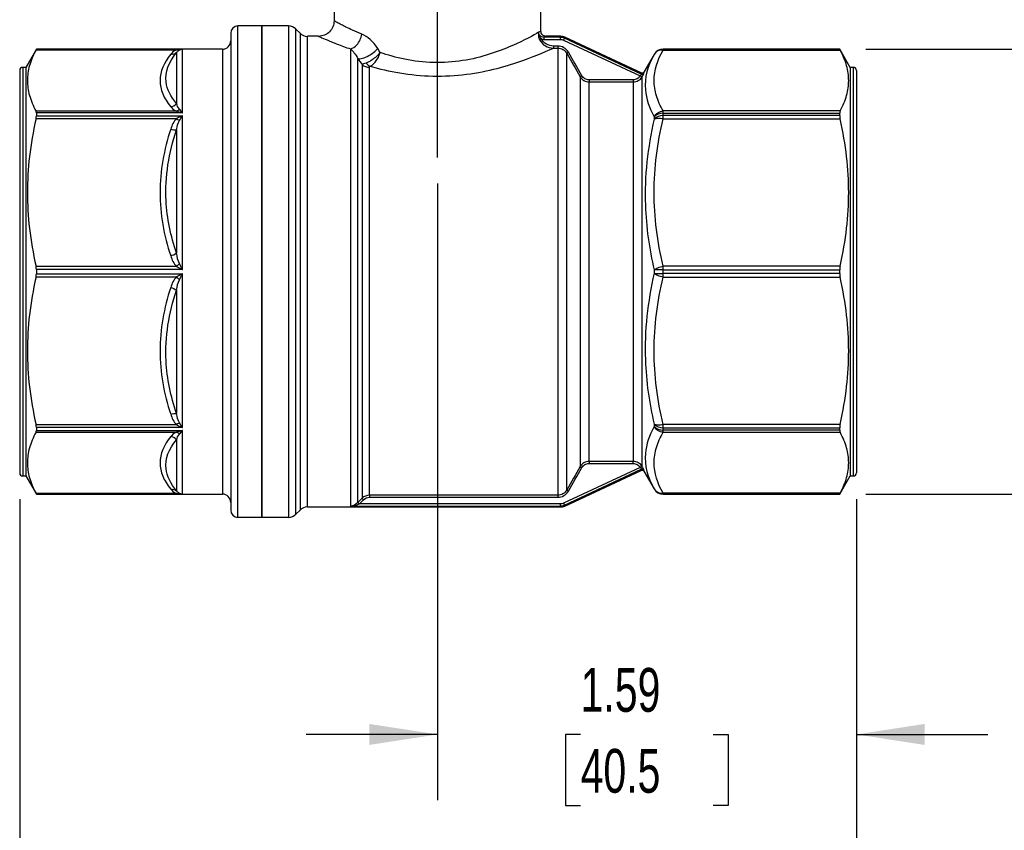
# Model space of a CAD drawing. Header units: inches. Extents: x 0.5 to 21.5, y 0.5 to 16.5.
# Tile 3 of 11: x 4 to 7.8, y 4.3 to 7.4. Entities that reach past the tile are written whole.
import ezdxf

# ---------------------------------------------------------------- set-up
doc = ezdxf.new("R2010")
doc.units = ezdxf.units.IN
doc.header["$LTSCALE"] = 2
doc.header["$MEASUREMENT"] = 0
doc.linetypes.add('SLD-Center', pattern=[0.75, 0.6, -0.05, 0.05, -0.05])
doc.linetypes.add('SLD-Solid', pattern=[0])
doc.layers.add('CENTER', color=40, linetype='SLD-Center')
doc.layers.add('DIMENSIONS', color=140, linetype='SLD-Solid', lineweight=25)
doc.styles.add('SLDTEXTSTYLE0', font='TXT', dxfattribs={"width": 0.7})
doc.dimstyles.new('SLDDIMSTYLE0', dxfattribs={"dimtxt": 0.169922, "dimasz": 0.26, "dimexe": 0, "dimexo": 0.0625, "dimgap": 0.04248, "dimtad": 0, "dimtih": 1, "dimtoh": 1, "dimrnd": 1e-09, "dimzin": 12, "dimdsep": 46, "dimtxsty": 'SLDTEXTSTYLE0', "dimsah": 1, "dimcen": 0.09, "dimadec": 0, "dimazin": 3, "dimtfac": 1, "dimtofl": 0, "dimtmove": 0, "dimatfit": 3, "dimfxl": 0, "dimfrac": 2, "dimtolj": 1, "dimtzin": 12, "dimarcsym": 0})
doc.dimstyles.new('SLDDIMSTYLE1', dxfattribs={"dimtxt": 0.169922, "dimasz": 0.26, "dimexe": 0, "dimexo": 0.0625, "dimgap": 0.04248, "dimtad": 0, "dimtih": 1, "dimtoh": 1, "dimrnd": 1e-09, "dimzin": 12, "dimdsep": 46, "dimtxsty": 'SLDTEXTSTYLE0', "dimsah": 1, "dimcen": 0.09, "dimadec": 0, "dimazin": 3, "dimtfac": 1, "dimtmove": 0, "dimatfit": 0, "dimfxl": 0, "dimfrac": 2, "dimtolj": 1, "dimtzin": 12, "dimarcsym": 0})

# ---------------------------------------------------------------- blocks, each defined once
blk = doc.blocks.new('_D_1')
at = {"layer": 'DIMENSIONS'}
for p, q in [((5.6112, 6.7358), (5.6112, 4.3895)), ((7.2057, 5.5351), (7.2057, 4.3895)), ((5.6112, 4.6395), (5.1112, 4.6395)), ((6.156, 4.6395), (6.0989, 4.6395)), ((6.0989, 4.6395), (6.0989, 4.3695)), ((6.6609, 4.6395), (6.718, 4.6395)), ((6.718, 4.6395), (6.718, 4.3695)), ((7.2057, 4.6395), (7.7057, 4.6395)), ((6.0989, 4.3695), (6.156, 4.3695)), ((6.718, 4.3695), (6.6609, 4.3695))]:
    blk.add_line(p, q, dxfattribs=at)
for points in [[(5.6112, 4.6395), (5.3512, 4.6795), (5.3512, 4.5995)], [(7.2057, 4.6395), (7.4657, 4.5995), (7.4657, 4.6795)]]:
    blk.add_solid(points, dxfattribs=at)
at = {"layer": 'DIMENSIONS', "char_height": 0.16667, "attachment_point": 1, "style": 'SLDTEXTSTYLE0'}
for s, insert in [('1.59', (6.156, 4.8924)), ('40.5', (6.156, 4.5843))]:
    blk.add_mtext(s, dxfattribs=dict(at, insert=insert))
blk = doc.blocks.new('_D_2')
at = {"layer": 'DIMENSIONS'}
for p, q in [((4.0207, 5.5351), (4.0207, 3.4447)), ((7.2057, 5.5351), (7.2057, 3.4447)), ((4.0207, 3.6947), (5.1304, 3.6947)), ((5.3607, 3.6947), (5.3036, 3.6947)), ((5.3036, 3.6947), (5.3036, 3.4246)), ((5.8656, 3.6947), (5.9227, 3.6947)), ((5.9227, 3.6947), (5.9227, 3.4246)), ((7.2057, 3.6947), (6.0959, 3.6947)), ((5.3036, 3.4246), (5.3607, 3.4246)), ((5.9227, 3.4246), (5.8656, 3.4246))]:
    blk.add_line(p, q, dxfattribs=at)
for points in [[(4.0207, 3.6947), (4.2807, 3.6547), (4.2807, 3.7347)], [(7.2057, 3.6947), (6.9457, 3.7347), (6.9457, 3.6547)]]:
    blk.add_solid(points, dxfattribs=at)
at = {"layer": 'DIMENSIONS', "char_height": 0.16667, "attachment_point": 1, "style": 'SLDTEXTSTYLE0'}
for s, insert in [('3.19', (5.3607, 3.9475)), ('80.9', (5.3607, 3.6394))]:
    blk.add_mtext(s, dxfattribs=dict(at, insert=insert))
blk = doc.blocks.new('_D_3')
at = {"layer": 'DIMENSIONS'}
for p, q in [((7.2423, 7.2473), (8.6134, 7.2473)), ((8.3634, 7.2473), (8.3634, 6.7466)), ((8.1109, 6.4385), (8.0539, 6.4385)), ((8.0539, 6.4385), (8.0539, 6.1685)), ((8.6159, 6.4385), (8.6729, 6.4385)), ((8.6729, 6.4385), (8.6729, 6.1685)), ((8.0539, 6.1685), (8.1109, 6.1685)), ((8.6729, 6.1685), (8.6159, 6.1685)), ((8.3634, 5.5543), (8.3634, 6.1304)), ((7.2423, 5.5543), (8.6134, 5.5543))]:
    blk.add_line(p, q, dxfattribs=at)
for points in [[(8.3634, 7.2473), (8.3234, 6.9873), (8.4034, 6.9873)], [(8.3634, 5.5543), (8.4034, 5.8143), (8.3234, 5.8143)]]:
    blk.add_solid(points, dxfattribs=at)
at = {"layer": 'DIMENSIONS', "char_height": 0.16667, "attachment_point": 1, "style": 'SLDTEXTSTYLE0'}
for s, insert in [('1.69', (8.1109, 6.6914)), ('43.0', (8.1109, 6.3833))]:
    blk.add_mtext(s, dxfattribs=dict(at, insert=insert))

msp = doc.modelspace()

# ---------------------------------------------------------------- linework, layer by layer
for p, q in [((5.2175, 7.5957), (5.2175, 7.3555)), ((6.0049, 7.3161), (6.0049, 7.5957)), ((4.9419, 7.3358), (4.8514, 7.3358)), ((4.8514, 5.5369), (4.8514, 7.3358)), ((5.0437, 7.3358), (4.9419, 7.3358)), ((4.9419, 7.3358), (4.9419, 5.4658)), ((4.9419, 5.4658), (4.9419, 7.3358)), ((5.0437, 7.3358), (5.0437, 5.4658)), ((5.0879, 7.308), (5.0716, 7.3243)), ((5.0716, 5.4773), (5.0716, 7.3243)), ((4.8238, 7.3083), (4.8238, 5.5624)), ((5.0879, 7.308), (5.0879, 5.4936)), ((5.1585, 7.2965), (5.1157, 7.2965)), ((5.1157, 5.5051), (5.1157, 7.2965)), ((6.0781, 7.2928), (6.0161, 7.2928)), ((6.0161, 7.2849), (6.0781, 7.2849)), ((6.079, 7.2965), (6.0245, 7.2965)), ((6.0913, 7.282), (6.3831, 7.1459)), ((6.3869, 7.1528), (6.0946, 7.2891)), ((6.3886, 7.1561), (6.0953, 7.2929)), ((4.0841, 7.2473), (4.0443, 7.1784)), ((4.0828, 7.2448), (4.6173, 7.2448)), ((4.7923, 7.2473), (4.0841, 7.2473)), ((4.0841, 7.2473), (4.0841, 7.2472)), ((4.0841, 7.2472), (4.64, 7.2472)), ((4.6177, 7.2351), (4.6177, 7.0404)), ((4.64, 7.0051), (4.64, 7.2472)), ((4.7923, 7.2473), (4.7923, 5.6188)), ((5.2799, 7.2484), (5.2799, 5.5088)), ((6.0688, 7.2596), (6.0523, 7.2596)), ((6.0523, 7.2517), (6.0688, 7.2517)), ((6.0688, 7.2517), (6.0688, 5.5499)), ((7.1423, 7.2473), (6.4698, 7.2473)), ((6.4698, 7.2472), (6.4698, 7.2473)), ((6.4698, 7.2442), (6.4698, 7.2472)), ((7.1423, 7.2472), (6.4698, 7.2472)), ((6.4698, 7.2442), (7.1439, 7.2442)), ((7.1821, 7.1784), (7.1423, 7.2473)), ((7.1423, 7.2472), (7.1423, 7.2473)), ((5.3078, 5.5219), (5.3078, 7.2115)), ((6.1029, 5.5697), (6.1029, 7.2319)), ((6.4357, 7.2276), (6.3968, 7.1602)), ((6.4357, 7.2276), (6.4357, 7.2275)), ((4.0207, 7.1665), (4.0207, 5.6933)), ((4.0443, 7.1784), (4.0325, 7.1784)), ((4.0325, 7.1784), (4.0325, 5.6824)), ((4.0443, 7.1784), (4.0443, 5.6824)), ((5.3241, 7.189), (5.3241, 5.5383)), ((5.3519, 5.5499), (5.3519, 7.1786)), ((7.1939, 7.1784), (7.1821, 7.1784)), ((7.1821, 7.1784), (7.1821, 5.6232)), ((7.1939, 7.1784), (7.1939, 5.6232)), ((7.2057, 7.1665), (7.2057, 5.6351)), ((6.154, 7.1427), (6.154, 5.6589)), ((6.3562, 7.1307), (6.1881, 7.1307)), ((6.1881, 5.6787), (6.1881, 7.1229)), ((6.1881, 7.1229), (6.3562, 7.1229)), ((6.3562, 7.1229), (6.3562, 5.6787)), ((6.3903, 5.6589), (6.3903, 7.1427)), ((4.6173, 7.0117), (4.0828, 7.0117)), ((6.4698, 7.004), (6.4698, 7.0123)), ((7.1439, 7.0123), (6.4698, 7.0123)), ((4.0828, 6.9835), (4.6173, 6.9835)), ((4.0841, 7.0051), (4.0841, 6.9935)), ((4.64, 7.0051), (4.0841, 7.0051)), ((4.0841, 6.9935), (4.64, 6.9935)), ((4.64, 6.409), (4.64, 6.9935)), ((6.4357, 6.9899), (6.4357, 6.9808)), ((6.4698, 6.9947), (6.4698, 7.004)), ((6.4698, 7.004), (7.1423, 7.004)), ((6.4698, 6.9821), (6.4698, 6.9947)), ((7.1423, 6.9947), (6.4698, 6.9947)), ((6.4698, 6.9821), (7.1439, 6.9821)), ((7.1423, 6.9947), (7.1423, 7.004)), ((4.6177, 6.941), (4.6177, 6.4711)), ((4.6173, 6.4207), (4.0828, 6.4207)), ((6.4698, 6.4074), (6.4698, 6.4221)), ((7.1439, 6.4221), (6.4698, 6.4221)), ((4.0828, 6.3809), (4.6173, 6.3809)), ((4.64, 6.409), (4.0841, 6.409)), ((4.0841, 6.409), (4.0841, 6.3926)), ((4.0841, 6.3926), (4.64, 6.3926)), ((4.64, 5.8081), (4.64, 6.3926)), ((6.4357, 6.4072), (6.4357, 6.3944)), ((6.4698, 6.3942), (6.4698, 6.4074)), ((6.4698, 6.4074), (7.1423, 6.4074)), ((7.1423, 6.3942), (6.4698, 6.3942)), ((6.4698, 6.3795), (6.4698, 6.3942)), ((6.4698, 6.3795), (7.1439, 6.3795)), ((7.1423, 6.3942), (7.1423, 6.4074)), ((4.6177, 6.3305), (4.6177, 5.8606)), ((4.6173, 5.8181), (4.0828, 5.8181)), ((6.4357, 5.8207), (6.4357, 5.8117)), ((7.1439, 5.8195), (6.4698, 5.8195)), ((6.4698, 5.8069), (6.4698, 5.8195)), ((4.0828, 5.7899), (4.6173, 5.7899)), ((4.0841, 5.8081), (4.0841, 5.7965)), ((4.64, 5.8081), (4.0841, 5.8081)), ((4.0841, 5.7965), (4.64, 5.7965)), ((4.64, 5.5544), (4.64, 5.7965)), ((6.4698, 5.8069), (7.1423, 5.8069)), ((6.4698, 5.7976), (6.4698, 5.8069)), ((7.1423, 5.7976), (6.4698, 5.7976)), ((6.4698, 5.7893), (6.4698, 5.7976)), ((6.4698, 5.7893), (7.1439, 5.7893)), ((7.1423, 5.7976), (7.1423, 5.8069)), ((4.6177, 5.7612), (4.6177, 5.5665)), ((4.0207, 5.6933), (4.0207, 5.6351)), ((4.0325, 5.6824), (4.0325, 5.6232)), ((4.0443, 5.6824), (4.0443, 5.6232)), ((6.3562, 5.6787), (6.1881, 5.6787)), ((6.1881, 5.6709), (6.3562, 5.6709)), ((4.0325, 5.6232), (4.0443, 5.6232)), ((4.0443, 5.6232), (4.0841, 5.5543)), ((6.3831, 5.6557), (6.0913, 5.5196)), ((6.0946, 5.5125), (6.3869, 5.6488)), ((6.0955, 5.5088), (6.3867, 5.6446)), ((6.3968, 5.6414), (6.4357, 5.574)), ((7.1423, 5.5543), (7.1821, 5.6232)), ((7.1821, 5.6232), (7.1939, 5.6232)), ((4.7923, 5.6188), (4.7923, 5.5543)), ((4.6173, 5.5568), (4.0828, 5.5568)), ((4.0841, 5.5544), (4.0841, 5.5543)), ((4.64, 5.5544), (4.0841, 5.5544)), ((4.0841, 5.5543), (4.7923, 5.5543)), ((4.8238, 5.5624), (4.8238, 5.4933)), ((6.0688, 5.5499), (5.3519, 5.5499)), ((6.4357, 5.5741), (6.4357, 5.574)), ((7.1439, 5.5574), (6.4698, 5.5574)), ((6.4698, 5.5544), (6.4698, 5.5574)), ((6.4698, 5.5544), (7.1423, 5.5544)), ((6.4698, 5.5543), (6.4698, 5.5544)), ((6.4698, 5.5543), (7.1423, 5.5543)), ((7.1423, 5.5543), (7.1423, 5.5544)), ((4.8514, 5.4658), (4.8514, 5.5369)), ((6.0781, 5.5167), (5.3137, 5.5167)), ((5.3519, 5.542), (6.0688, 5.542)), ((5.0716, 5.4773), (5.0879, 5.4936)), ((5.1157, 5.5051), (6.079, 5.5051)), ((5.2799, 5.5088), (6.0781, 5.5088)), ((4.8514, 5.4658), (4.9419, 5.4658)), ((4.9419, 5.4658), (5.0437, 5.4658))]:
    msp.add_line(p, q)
at = {"flags": 128}
for points in [[(5.3241, 5.5383), (5.3151, 5.5293), (5.3081, 5.5222)], [(5.3137, 5.5167), (5.3226, 5.5257), (5.3297, 5.5327)]]:
    msp.add_lwpolyline(points, dxfattribs=at)
for centre, radius, start, end in [((4.8514, 7.3083), 0.0276, 90, 180), ((5.0437, 7.2965), 0.0394, 45, 90), ((6.0008, 7.312), 0.00493, 190.7022, 197.8442), ((4.7923, 7.2788), 0.0315, 270, 360), ((5.1157, 7.3358), 0.0394, 225, 270), ((6.4698, 7.2079), 0.0394, 90, 150), ((6.4698, 7.2079), 0.0394, 89.9997, 149.9988), ((4.0325, 7.1665), 0.0118, 90, 180), ((7.1939, 7.1665), 0.0118, 360, 90), ((6.468, 6.96), 0.044, 87.621, 137.1048), ((6.468, 6.9503), 0.0444, 87.564, 136.5377), ((6.4661, 3.4393), 2.9681, 89.9283, 90.5865), ((6.4661, 9.3623), 2.9681, 269.4135, 270.0717), ((6.468, 5.8513), 0.0444, 223.4623, 272.436), ((6.468, 5.8416), 0.044, 222.8952, 272.379), ((4.0325, 5.6351), 0.0118, 180, 270), ((7.1939, 5.6351), 0.0118, 270, 0), ((4.7923, 5.5228), 0.0315, 0, 90), ((6.4698, 5.5937), 0.0394, 210.0012, 270.0003), ((6.4698, 5.5937), 0.0394, 210, 270), ((4.8514, 5.4933), 0.0276, 180, 270), ((5.0437, 5.5051), 0.0394, 270, 315), ((5.1157, 5.4658), 0.0394, 90, 135)]:
    msp.add_arc(centre, radius, start, end)
for points, knots in [([(5.2176, 7.3555), (5.2166, 7.3478), (5.2148, 7.3323), (5.2013, 7.3127), (5.1817, 7.2991), (5.1663, 7.2973), (5.1585, 7.2964)], [0, 0, 0, 0, 0.2499372, 0.499905, 0.7496569, 1, 1, 1, 1]), ([(5.3231, 7.3043), (5.311, 7.3095), (5.2884, 7.3193), (5.2633, 7.3315), (5.2471, 7.3399), (5.2366, 7.3453), (5.2295, 7.349), (5.221, 7.3535), (5.2153, 7.3567), (5.2175, 7.3555), (5.2175, 7.3555)], [0, 0, 0, 0, 0.192866, 0.359731, 0.500725, 0.586318, 0.670902, 0.75444, 0.999177, 1, 1, 1, 1]), ([(5.9948, 7.3105), (5.9785, 7.3013), (5.906, 7.2607), (5.7465, 7.2036), (5.5955, 7.1929), (5.4861, 7.2064), (5.4217, 7.225), (5.3928, 7.235)], [6.081244, 6.081244, 6.081244, 6.081244, 6.71721, 7.368684, 7.694421, 8.020158, 8.330932, 8.330932, 8.330932, 8.330932]), ([(5.996, 7.3111), (5.9956, 7.3091), (5.9951, 7.305), (5.9953, 7.2956), (5.9975, 7.2878), (6, 7.283)], [-0.07228077, -0.07228077, -0.07228077, -0.07228077, -0.05162912, -0.03614038, 0, 0, 0, 0]), ([(5.9961, 7.3105), (5.9961, 7.311), (5.9962, 7.3114), (5.9962, 7.3119), (5.9962, 7.312), (5.9962, 7.3121)], [-0.003647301, -0.003647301, -0.003647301, -0.003647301, -0.000498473, -0.000498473, 0, 0, 0, 0]), ([(6.0067, 7.2865), (6.004, 7.2892), (6.0004, 7.294), (5.9969, 7.3024), (5.9961, 7.3076), (5.9961, 7.3105)], [-0.07228077, -0.07228077, -0.07228077, -0.07228077, -0.03614038, -0.02065165, 0, 0, 0, 0]), ([(6.0161, 7.2928), (6.0102, 7.2927), (5.9998, 7.2974), (5.9962, 7.3077), (5.9962, 7.3121)], [0, 0, 0, 0, 0.0620979, 0.1086713, 0.1086713, 0.1086713, 0.1086713]), ([(6.0245, 7.2964), (6.022, 7.2967), (6.0168, 7.2973), (6.0103, 7.3018), (6.0058, 7.3084), (6.0052, 7.3135), (6.0049, 7.3161)], [0, 0, 0, 0, 0.2500935, 0.4999433, 0.7498341, 1, 1, 1, 1]), ([(5.1585, 7.2965), (5.1585, 7.2965), (5.1579, 7.2968), (5.1602, 7.2957), (5.1678, 7.2923), (5.1884, 7.2834), (5.2264, 7.2676), (5.262, 7.2548), (5.2799, 7.2484)], [0, 0, 0, 0, 0.000854, 0.125069, 0.248426, 0.497087, 0.745904, 1, 1, 1, 1]), ([(5.2799, 7.2484), (5.2885, 7.2508), (5.3084, 7.2639), (5.3206, 7.2895), (5.3231, 7.3043)], [0, 0, 0, 0, 0.428571, 1, 1, 1, 1]), ([(6.0067, 7.2865), (6.005, 7.2856), (6.002, 7.284), (6.0004, 7.2832), (6, 7.283)], [0, 0, 0, 0, 0.571429, 1, 1, 1, 1]), ([(6.0161, 7.2928), (6.0217, 7.2952), (6.0273, 7.2977), (6.0245, 7.2965), (6.0245, 7.2965)], [0, 0, 0, 0, 0.998067, 1, 1, 1, 1]), ([(6.0161, 7.2928), (6.0161, 7.2926), (6.0161, 7.2917), (6.0161, 7.2888), (6.0161, 7.2869), (6.0161, 7.2849)], [0, 0, 0, 0, 0.5, 0.5, 1, 1, 1, 1]), ([(6.0781, 7.2928), (6.0781, 7.2926), (6.0781, 7.291), (6.0781, 7.2871), (6.0781, 7.2849)], [0, 0, 0, 0, 0.428571, 1, 1, 1, 1]), ([(6.0946, 7.2891), (6.0946, 7.2889), (6.0942, 7.2881), (6.093, 7.2855), (6.0921, 7.2837), (6.0913, 7.282)], [0, 0, 0, 0, 0.5, 0.5, 1, 1, 1, 1]), ([(4.0828, 7.2448), (4.0714, 7.224), (4.0633, 7.2043), (4.0526, 7.1658), (4.05, 7.147), (4.05, 7.1095), (4.0526, 7.0908), (4.0633, 7.0523), (4.0714, 7.0325), (4.0828, 7.0117)], [0, 0, 0, 0, 0.25, 0.25, 0.5, 0.5, 0.75, 0.75, 1, 1, 1, 1]), ([(4.6177, 7.0404), (4.5958, 7.0669), (4.5621, 7.1315), (4.5885, 7.1984), (4.6177, 7.2351)], [0, 0, 0, 0, 0.575193, 1.342116, 1.342116, 1.342116, 1.342116]), ([(4.64, 7.2472), (4.6399, 7.2472), (4.6397, 7.2472), (4.6321, 7.2471), (4.6245, 7.2464), (4.6173, 7.2448)], [-0.08395482, -0.08395482, -0.08395482, -0.08395482, -0.08246334, -0.08246334, 0, 0, 0, 0]), ([(4.6286, 7.2446), (4.6323, 7.2462), (4.636, 7.2471), (4.6399, 7.2472), (4.6399, 7.2472), (4.64, 7.2472)], [-0.08395482, -0.08395482, -0.08395482, -0.08395482, -0.00149148, -0.00149148, 0, 0, 0, 0]), ([(5.3078, 7.2115), (5.3123, 7.2103), (5.3249, 7.2113), (5.354, 7.2239), (5.3746, 7.24), (5.3837, 7.2498)], [0, 0, 0, 0, 0.285714, 0.571429, 1, 1, 1, 1]), ([(5.3928, 7.235), (5.3928, 7.2349), (5.3927, 7.2349), (5.3845, 7.2245), (5.3697, 7.2108), (5.3503, 7.1991), (5.3428, 7.1957), (5.3393, 7.1945)], [-0.00033008, -0.00033008, -0.00033008, -0.00033008, 0, 0, 0.0374703, 0.0499604, 0.0624505, 0.0624505, 0.0624505, 0.0624505]), ([(5.3553, 7.1826), (5.3898, 7.1727), (5.4654, 7.1547), (5.5931, 7.1418), (5.7668, 7.1518), (5.9501, 7.2052), (6.0334, 7.2432), (6.0523, 7.2517)], [6.082024, 6.082024, 6.082024, 6.082024, 6.407761, 6.733498, 7.059235, 7.710709, 8.345895, 8.345895, 8.345895, 8.345895]), ([(5.3553, 7.1826), (5.3584, 7.1841), (5.3646, 7.1884), (5.3795, 7.2036), (5.3888, 7.2214), (5.3928, 7.2348), (5.3928, 7.2349), (5.3928, 7.235)], [-0.00033008, -0.00033008, -0.00033008, -0.00033008, 0.01216002, 0.02465012, 0.06212043, 0.06212043, 0.0624505, 0.0624505, 0.0624505, 0.0624505]), ([(6.0523, 7.2596), (6.0523, 7.2577), (6.0523, 7.2558), (6.0523, 7.2529), (6.0523, 7.252), (6.0523, 7.2517)], [0, 0, 0, 0, 0.5, 0.5, 1, 1, 1, 1]), ([(6.0688, 7.2596), (6.0688, 7.2579), (6.0688, 7.2541), (6.0688, 7.252), (6.0688, 7.2517)], [0, 0, 0, 0, 0.428571, 1, 1, 1, 1]), ([(6.1097, 7.2358), (6.1082, 7.2349), (6.1048, 7.233), (6.103, 7.232), (6.1029, 7.2319)], [0, 0, 0, 0, 0.428571, 1, 1, 1, 1]), ([(6.4698, 7.0123), (6.4591, 7.0313), (6.4505, 7.0506), (6.4388, 7.0894), (6.4357, 7.1089), (6.436, 7.1673), (6.4483, 7.2062), (6.4698, 7.2442)], [0, 0, 0, 0, 0.25, 0.25, 0.5, 0.5, 1, 1, 1, 1]), ([(7.1439, 7.0123), (7.1551, 7.033), (7.1632, 7.0526), (7.1738, 7.0909), (7.1764, 7.1096), (7.1764, 7.1469), (7.1738, 7.1656), (7.1632, 7.2039), (7.1551, 7.2235), (7.1439, 7.2442)], [0, 0, 0, 0, 0.25, 0.25, 0.5, 0.5, 0.75, 0.75, 1, 1, 1, 1]), ([(4.5955, 7.2282), (4.5699, 7.1959), (4.5551, 7.1621), (4.5548, 7.1113), (4.5584, 7.0944), (4.5724, 7.061), (4.5827, 7.0445), (4.5955, 7.0284)], [0, 0, 0, 0, 0.5, 0.5, 0.75, 0.75, 1, 1, 1, 1]), ([(6.4357, 7.2275), (6.4111, 7.1841), (6.3891, 7.1049), (6.4173, 7.0239), (6.4357, 6.9899)], [0, 0, 0, 0, 0.88516, 1.54903, 1.54903, 1.54903, 1.54903]), ([(6.3968, 7.1602), (6.3963, 7.1594), (6.3951, 7.1578), (6.3924, 7.1564), (6.3895, 7.156), (6.3876, 7.1567), (6.3867, 7.157)], [0, 0, 0, 0, 0.249946, 0.499893, 0.749636, 1, 1, 1, 1]), ([(6.1609, 7.1466), (6.1589, 7.1454), (6.1555, 7.1435), (6.1541, 7.1427), (6.154, 7.1427)], [0, 0, 0, 0, 0.571429, 1, 1, 1, 1]), ([(6.1881, 7.1307), (6.1881, 7.1288), (6.1881, 7.1269), (6.1881, 7.1241), (6.1881, 7.1231), (6.1881, 7.1229)], [0, 0, 0, 0, 0.5, 0.5, 1, 1, 1, 1]), ([(6.3562, 7.1307), (6.3562, 7.1285), (6.3562, 7.1248), (6.3562, 7.1231), (6.3562, 7.1229)], [0, 0, 0, 0, 0.571429, 1, 1, 1, 1]), ([(6.3831, 7.1459), (6.385, 7.1448), (6.3884, 7.1427), (6.3897, 7.1419), (6.3898, 7.1419)], [0, 0, 0, 0, 0.571429, 1, 1, 1, 1]), ([(6.3833, 7.1462), (6.3853, 7.1451), (6.3887, 7.1433), (6.3902, 7.1426), (6.3903, 7.1427)], [0, 0, 0, 0, 0.571429, 1, 1, 1, 1]), ([(6.3869, 7.1528), (6.3884, 7.1521), (6.3924, 7.1516), (6.3959, 7.1541), (6.397, 7.156)], [0, 0, 0, 0, 0.428571, 1, 1, 1, 1]), ([(4.6173, 7.0117), (4.6245, 7.0102), (4.6321, 7.008), (4.6397, 7.0052), (4.6399, 7.0051), (4.64, 7.0051)], [-0.00149148, -0.00149148, -0.00149148, -0.00149148, 0.08097186, 0.08097186, 0.08246334, 0.08246334, 0.08246334, 0.08246334]), ([(4.64, 7.0051), (4.6399, 7.0052), (4.6399, 7.0053), (4.636, 7.0106), (4.6323, 7.0154), (4.6286, 7.0193)], [-0.00149148, -0.00149148, -0.00149148, -0.00149148, 0, 0, 0.08246334, 0.08246334, 0.08246334, 0.08246334]), ([(4.0828, 6.9835), (4.0714, 6.9332), (4.0633, 6.8856), (4.0526, 6.7926), (4.05, 6.7474), (4.05, 6.6569), (4.0526, 6.6116), (4.0633, 6.5187), (4.0714, 6.471), (4.0828, 6.4207)], [0, 0, 0, 0, 0.25, 0.25, 0.5, 0.5, 0.75, 0.75, 1, 1, 1, 1]), ([(4.64, 6.9935), (4.6399, 6.9935), (4.6397, 6.9934), (4.6321, 6.9906), (4.6245, 6.9872), (4.6173, 6.9835)], [-0.08395478, -0.08395478, -0.08395478, -0.08395478, -0.08246738, -0.08246738, 0, 0, 0, 0]), ([(4.6286, 6.9756), (4.6323, 6.9819), (4.636, 6.9878), (4.6399, 6.9933), (4.6399, 6.9934), (4.64, 6.9935)], [-0.08395478, -0.08395478, -0.08395478, -0.08395478, -0.0014874, -0.0014874, 0, 0, 0, 0]), ([(6.4357, 6.9808), (6.4111, 6.8741), (6.3891, 6.681), (6.4173, 6.4878), (6.4357, 6.4072)], [0, 0, 0, 0, 0.88516, 1.54903, 1.54903, 1.54903, 1.54903]), ([(6.4698, 6.4221), (6.4591, 6.468), (6.4505, 6.5146), (6.4388, 6.6082), (6.4357, 6.6553), (6.436, 6.7964), (6.4483, 6.8903), (6.4698, 6.9821)], [0, 0, 0, 0, 0.25, 0.25, 0.5, 0.5, 1, 1, 1, 1]), ([(7.1439, 6.4221), (7.1551, 6.4721), (7.1632, 6.5196), (7.1738, 6.612), (7.1764, 6.6571), (7.1764, 6.7472), (7.1738, 6.7922), (7.1632, 6.8847), (7.1551, 6.9321), (7.1439, 6.9821)], [0, 0, 0, 0, 0.25, 0.25, 0.5, 0.5, 0.75, 0.75, 1, 1, 1, 1]), ([(4.5955, 6.9433), (4.5699, 6.8655), (4.5551, 6.7837), (4.5548, 6.6612), (4.5584, 6.6204), (4.5724, 6.5397), (4.5827, 6.4999), (4.5955, 6.4609)], [0, 0, 0, 0, 0.5, 0.5, 0.75, 0.75, 1, 1, 1, 1]), ([(4.6177, 6.4711), (4.5958, 6.5361), (4.5621, 6.6935), (4.5885, 6.8538), (4.6177, 6.941)], [0, 0, 0, 0, 0.575186, 1.3421, 1.3421, 1.3421, 1.3421]), ([(4.6173, 6.4207), (4.6245, 6.417), (4.6321, 6.4131), (4.6397, 6.4091), (4.6399, 6.4091), (4.64, 6.409)], [-0.0014874, -0.0014874, -0.0014874, -0.0014874, 0.08097998, 0.08097998, 0.08246738, 0.08246738, 0.08246738, 0.08246738]), ([(4.64, 6.409), (4.6399, 6.4091), (4.6399, 6.4093), (4.636, 6.4169), (4.6323, 6.4245), (4.6286, 6.4317)], [-0.0014874, -0.0014874, -0.0014874, -0.0014874, 0, 0, 0.08246738, 0.08246738, 0.08246738, 0.08246738]), ([(4.0828, 6.3809), (4.0714, 6.3306), (4.0633, 6.2829), (4.0526, 6.19), (4.05, 6.1447), (4.05, 6.0542), (4.0526, 6.009), (4.0633, 5.916), (4.0714, 5.8684), (4.0828, 5.8181)], [0, 0, 0, 0, 0.25, 0.25, 0.5, 0.5, 0.75, 0.75, 1, 1, 1, 1]), ([(4.64, 6.3926), (4.6399, 6.3925), (4.6397, 6.3925), (4.6321, 6.3885), (4.6245, 6.3846), (4.6173, 6.3809)], [-0.08395482, -0.08395482, -0.08395482, -0.08395482, -0.08246334, -0.08246334, 0, 0, 0, 0]), ([(4.6286, 6.3699), (4.6323, 6.3771), (4.636, 6.3847), (4.6399, 6.3923), (4.6399, 6.3925), (4.64, 6.3926)], [-0.08395482, -0.08395482, -0.08395482, -0.08395482, -0.00149148, -0.00149148, 0, 0, 0, 0]), ([(6.4357, 6.3944), (6.4111, 6.2869), (6.3891, 6.093), (6.4173, 5.9008), (6.4357, 5.8207)], [0, 0, 0, 0, 0.88516, 1.54903, 1.54903, 1.54903, 1.54903]), ([(6.4698, 5.8195), (6.4591, 5.8654), (6.4505, 5.9119), (6.4388, 6.0055), (6.4357, 6.0526), (6.436, 6.1938), (6.4483, 6.2877), (6.4698, 6.3795)], [0, 0, 0, 0, 0.25, 0.25, 0.5, 0.5, 1, 1, 1, 1]), ([(7.1439, 5.8195), (7.1551, 5.8695), (7.1632, 5.9169), (7.1738, 6.0094), (7.1764, 6.0544), (7.1764, 6.1445), (7.1738, 6.1896), (7.1632, 6.282), (7.1551, 6.3295), (7.1439, 6.3795)], [0, 0, 0, 0, 0.25, 0.25, 0.5, 0.5, 0.75, 0.75, 1, 1, 1, 1]), ([(4.5955, 6.3407), (4.5699, 6.2628), (4.5551, 6.1811), (4.5548, 6.0586), (4.5584, 6.0178), (4.5724, 5.9371), (4.5827, 5.8972), (4.5955, 5.8583)], [0, 0, 0, 0, 0.5, 0.5, 0.75, 0.75, 1, 1, 1, 1]), ([(4.6177, 5.8606), (4.5958, 5.926), (4.5621, 6.0842), (4.5885, 6.2439), (4.6177, 6.3305)], [0, 0, 0, 0, 0.575193, 1.342116, 1.342116, 1.342116, 1.342116]), ([(4.6173, 5.8181), (4.6245, 5.8144), (4.6321, 5.811), (4.6397, 5.8082), (4.6399, 5.8081), (4.64, 5.8081)], [-0.00149148, -0.00149148, -0.00149148, -0.00149148, 0.08097186, 0.08097186, 0.08246334, 0.08246334, 0.08246334, 0.08246334]), ([(4.64, 5.8081), (4.6399, 5.8082), (4.6399, 5.8083), (4.636, 5.8138), (4.6323, 5.8197), (4.6286, 5.826)], [-0.00149148, -0.00149148, -0.00149148, -0.00149148, 0, 0, 0.08246334, 0.08246334, 0.08246334, 0.08246334]), ([(6.4357, 5.8117), (6.4173, 5.7777), (6.3891, 5.697), (6.4111, 5.6175), (6.4357, 5.5741)], [0, 0, 0, 0, 0.66387, 1.54903, 1.54903, 1.54903, 1.54903]), ([(4.0828, 5.7899), (4.0714, 5.7691), (4.0633, 5.7493), (4.0526, 5.7108), (4.05, 5.6921), (4.05, 5.6546), (4.0526, 5.6358), (4.0633, 5.5973), (4.0714, 5.5776), (4.0828, 5.5568)], [0, 0, 0, 0, 0.25, 0.25, 0.5, 0.5, 0.75, 0.75, 1, 1, 1, 1]), ([(4.5955, 5.7732), (4.5699, 5.741), (4.5551, 5.7072), (4.5548, 5.6565), (4.5584, 5.6396), (4.5724, 5.6061), (4.5827, 5.5896), (4.5955, 5.5734)], [0, 0, 0, 0, 0.5, 0.5, 0.75, 0.75, 1, 1, 1, 1]), ([(4.64, 5.7965), (4.6399, 5.7965), (4.6397, 5.7964), (4.6321, 5.7936), (4.6245, 5.7914), (4.6173, 5.7899)], [-0.08395478, -0.08395478, -0.08395478, -0.08395478, -0.08246738, -0.08246738, 0, 0, 0, 0]), ([(4.6286, 5.7823), (4.6323, 5.7862), (4.636, 5.791), (4.6399, 5.7963), (4.6399, 5.7964), (4.64, 5.7965)], [-0.08395478, -0.08395478, -0.08395478, -0.08395478, -0.0014874, -0.0014874, 0, 0, 0, 0]), ([(6.4698, 5.5574), (6.4483, 5.5954), (6.436, 5.6344), (6.4357, 5.6929), (6.4388, 5.7124), (6.4505, 5.7511), (6.4591, 5.7703), (6.4698, 5.7893)], [0, 0, 0, 0, 0.5, 0.5, 0.75, 0.75, 1, 1, 1, 1]), ([(7.1439, 5.5574), (7.1551, 5.5781), (7.1632, 5.5977), (7.1738, 5.636), (7.1764, 5.6547), (7.1764, 5.692), (7.1738, 5.7107), (7.1632, 5.749), (7.1551, 5.7686), (7.1439, 5.7893)], [0, 0, 0, 0, 0.25, 0.25, 0.5, 0.5, 0.75, 0.75, 1, 1, 1, 1]), ([(4.6177, 5.5665), (4.5958, 5.594), (4.5621, 5.6604), (4.5885, 5.7258), (4.6177, 5.7612)], [0, 0, 0, 0, 0.575186, 1.3421, 1.3421, 1.3421, 1.3421]), ([(6.1881, 5.6787), (6.1881, 5.6785), (6.1881, 5.6775), (6.1881, 5.6747), (6.1881, 5.6728), (6.1881, 5.6709)], [0, 0, 0, 0, 0.5, 0.5, 1, 1, 1, 1]), ([(6.3562, 5.6709), (6.3562, 5.6728), (6.3562, 5.6747), (6.3562, 5.6775), (6.3562, 5.6785), (6.3562, 5.6787)], [0, 0, 0, 0, 0.5, 0.5, 1, 1, 1, 1]), ([(6.154, 5.6589), (6.1541, 5.6589), (6.1555, 5.6581), (6.1589, 5.6562), (6.1609, 5.655)], [0, 0, 0, 0, 0.428571, 1, 1, 1, 1]), ([(6.3831, 5.6557), (6.385, 5.6568), (6.3884, 5.6589), (6.3897, 5.6597), (6.3898, 5.6597)], [0, 0, 0, 0, 0.571429, 1, 1, 1, 1]), ([(6.3833, 5.6554), (6.3853, 5.6565), (6.3887, 5.6583), (6.3902, 5.659), (6.3903, 5.6589)], [0, 0, 0, 0, 0.571429, 1, 1, 1, 1]), ([(6.3867, 5.6446), (6.3876, 5.6449), (6.3895, 5.6456), (6.3924, 5.6452), (6.3951, 5.6438), (6.3963, 5.6422), (6.3968, 5.6414)], [0, 0, 0, 0, 0.250364, 0.500107, 0.750054, 1, 1, 1, 1]), ([(6.3869, 5.6488), (6.3889, 5.6497), (6.3931, 5.6497), (6.3962, 5.647), (6.397, 5.6456)], [0, 0, 0, 0, 0.571429, 1, 1, 1, 1]), ([(4.6173, 5.5568), (4.6245, 5.5552), (4.6321, 5.5544), (4.6397, 5.5544), (4.6399, 5.5544), (4.64, 5.5544)], [-0.0014874, -0.0014874, -0.0014874, -0.0014874, 0.08097998, 0.08097998, 0.08246738, 0.08246738, 0.08246738, 0.08246738]), ([(4.64, 5.5544), (4.6399, 5.5544), (4.6399, 5.5544), (4.636, 5.5545), (4.6323, 5.5554), (4.6286, 5.557)], [-0.0014874, -0.0014874, -0.0014874, -0.0014874, 0, 0, 0.08246738, 0.08246738, 0.08246738, 0.08246738]), ([(5.3519, 5.5499), (5.3519, 5.5496), (5.3519, 5.5487), (5.3519, 5.5458), (5.3519, 5.5439), (5.3519, 5.542)], [0, 0, 0, 0, 0.5, 0.5, 1, 1, 1, 1]), ([(6.0688, 5.5499), (6.0688, 5.5496), (6.0688, 5.5475), (6.0688, 5.5437), (6.0688, 5.542)], [0, 0, 0, 0, 0.571429, 1, 1, 1, 1]), ([(6.1029, 5.5697), (6.103, 5.5696), (6.1048, 5.5686), (6.1082, 5.5666), (6.1097, 5.5658)], [0, 0, 0, 0, 0.571429, 1, 1, 1, 1]), ([(5.3078, 5.5219), (5.2999, 5.5139), (5.2897, 5.5095), (5.28, 5.5088), (5.28, 5.5088), (5.2799, 5.5088)], [0.0012214, 0.0012214, 0.0012214, 0.0012214, 0.1035212, 0.1035212, 0.1040877, 0.1040877, 0.1040877, 0.1040877]), ([(5.2799, 5.5088), (5.28, 5.5088), (5.2801, 5.5088), (5.2917, 5.5092), (5.3039, 5.5117), (5.3133, 5.5165)], [0.0012214, 0.0012214, 0.0012214, 0.0012214, 0.001788, 0.001788, 0.1040877, 0.1040877, 0.1040877, 0.1040877]), ([(5.3081, 5.5222), (5.3082, 5.5221), (5.3097, 5.5206), (5.3125, 5.5179), (5.3137, 5.5167)], [0, 0, 0, 0, 0.571429, 1, 1, 1, 1]), ([(5.3241, 5.5383), (5.3242, 5.5382), (5.3253, 5.5371), (5.3281, 5.5343), (5.3297, 5.5327)], [0, 0, 0, 0, 0.428571, 1, 1, 1, 1]), ([(6.0781, 5.5167), (6.0781, 5.5145), (6.0781, 5.5106), (6.0781, 5.509), (6.0781, 5.5088)], [0, 0, 0, 0, 0.571429, 1, 1, 1, 1]), ([(6.0946, 5.5125), (6.0946, 5.5126), (6.0939, 5.5141), (6.0923, 5.5176), (6.0913, 5.5196)], [0, 0, 0, 0, 0.428571, 1, 1, 1, 1])]:
    msp.add_open_spline(points, degree=3, knots=knots)
for points in [[(5.996, 7.3111), (5.9956, 7.3109), (5.9952, 7.3107), (5.9948, 7.3105)], [(5.9962, 7.3121), (5.9961, 7.3117), (5.996, 7.3114), (5.996, 7.3111)], [(6.0049, 7.3161), (6.0048, 7.3161), (6.0019, 7.3147), (5.9962, 7.3121)], [(5.3837, 7.2498), (5.3667, 7.277), (5.344, 7.2955), (5.3231, 7.3043)], [(6, 7.283), (6.005, 7.2736), (6.0204, 7.2575), (6.0417, 7.2518), (6.0523, 7.2517)], [(6.0523, 7.2596), (6.0431, 7.2596), (6.0244, 7.2645), (6.011, 7.2784), (6.0067, 7.2865)], [(6.0068, 7.2866), (6.0098, 7.2855), (6.013, 7.2849), (6.0161, 7.2849)], [(6.0789, 7.2965), (6.0789, 7.2965), (6.0786, 7.2952), (6.0781, 7.2928)], [(6.0946, 7.2891), (6.0895, 7.2915), (6.0838, 7.2928), (6.0781, 7.2928)], [(6.0781, 7.2849), (6.0826, 7.2849), (6.0872, 7.2839), (6.0913, 7.282)], [(6.0955, 7.2928), (6.0928, 7.2938), (6.0875, 7.296), (6.0817, 7.2963), (6.0789, 7.2965)], [(6.0946, 7.2891), (6.0952, 7.2915), (6.0955, 7.2928), (6.0955, 7.2928)], [(4.0828, 7.2448), (4.0836, 7.2463), (4.0841, 7.2472), (4.0841, 7.2472)], [(4.6173, 7.2448), (4.6063, 7.2402), (4.6002, 7.2341), (4.5955, 7.2282)], [(4.5955, 7.2282), (4.6038, 7.2272), (4.6121, 7.2298), (4.6177, 7.2351)], [(4.6286, 7.2446), (4.6252, 7.2434), (4.6212, 7.2435), (4.6173, 7.2448)], [(4.6177, 7.2351), (4.6201, 7.2387), (4.6232, 7.2421), (4.6286, 7.2446)], [(5.2799, 7.2484), (5.2895, 7.2401), (5.3, 7.2276), (5.3078, 7.2115)], [(5.3928, 7.235), (5.3898, 7.24), (5.3867, 7.2449), (5.3837, 7.2498)], [(6.1097, 7.2358), (6.1056, 7.2429), (6.0935, 7.2551), (6.077, 7.2596), (6.0688, 7.2596)], [(6.0688, 7.2517), (6.0756, 7.2517), (6.0894, 7.248), (6.0995, 7.2378), (6.1029, 7.2319)], [(6.1609, 7.1466), (6.1438, 7.1763), (6.1268, 7.2061), (6.1097, 7.2358)], [(6.4698, 7.2442), (6.4629, 7.2448), (6.4489, 7.2423), (6.439, 7.2331), (6.4357, 7.2275)], [(7.1423, 7.2472), (7.1423, 7.2472), (7.1428, 7.2462), (7.1439, 7.2442)], [(5.3078, 7.2115), (5.3132, 7.2041), (5.3186, 7.1966), (5.3241, 7.189)], [(6.1029, 7.2319), (6.1199, 7.2021), (6.137, 7.1724), (6.154, 7.1427)], [(5.3393, 7.1945), (5.3316, 7.1918), (5.3266, 7.1901), (5.3241, 7.189)], [(5.3241, 7.189), (5.3314, 7.1824), (5.3416, 7.1786), (5.3519, 7.1786)], [(5.3393, 7.1945), (5.344, 7.1889), (5.3497, 7.1847), (5.3553, 7.1826)], [(5.3519, 7.1786), (5.3519, 7.18), (5.3529, 7.1815), (5.3553, 7.1826)], [(6.397, 7.156), (6.3969, 7.1588), (6.3968, 7.1602), (6.3968, 7.1602)], [(6.154, 7.1427), (6.1574, 7.1367), (6.1675, 7.1266), (6.1813, 7.1229), (6.1881, 7.1229)], [(6.1881, 7.1307), (6.1826, 7.1307), (6.1716, 7.1337), (6.1636, 7.1418), (6.1609, 7.1466)], [(6.3831, 7.1459), (6.3803, 7.1413), (6.3723, 7.1335), (6.3616, 7.1307), (6.3562, 7.1307)], [(6.3562, 7.1229), (6.3629, 7.1229), (6.3764, 7.1264), (6.3864, 7.1361), (6.3898, 7.1419)], [(6.3833, 7.1462), (6.3832, 7.1461), (6.3832, 7.146), (6.3831, 7.1459)], [(6.3869, 7.1528), (6.3869, 7.1526), (6.3863, 7.151), (6.3844, 7.1478), (6.3833, 7.1462)], [(6.3867, 7.157), (6.3867, 7.157), (6.3868, 7.1556), (6.3869, 7.1528)], [(6.3898, 7.1419), (6.39, 7.1421), (6.3901, 7.1424), (6.3903, 7.1427)], [(6.3903, 7.1427), (6.3921, 7.1459), (6.3956, 7.1524), (6.397, 7.1556), (6.397, 7.156)], [(4.0841, 7.0051), (4.0841, 7.008), (4.0836, 7.0102), (4.0828, 7.0117)], [(4.5955, 7.0284), (4.6038, 7.0293), (4.6121, 7.0338), (4.6177, 7.0404)], [(4.5955, 7.0284), (4.6002, 7.0224), (4.6063, 7.0163), (4.6173, 7.0117)], [(4.6173, 7.0117), (4.6212, 7.0131), (4.6252, 7.0157), (4.6286, 7.0193)], [(4.6286, 7.0193), (4.6232, 7.0252), (4.6201, 7.0329), (4.6177, 7.0404)], [(6.4357, 6.9899), (6.439, 6.9961), (6.4489, 7.0069), (6.4629, 7.0117), (6.4698, 7.0123)], [(7.1439, 7.0123), (7.1428, 7.0104), (7.1423, 7.0076), (7.1423, 7.004)], [(4.0828, 6.9835), (4.0836, 6.9872), (4.0841, 6.9906), (4.0841, 6.9935)], [(4.6173, 6.9835), (4.6063, 6.9723), (4.6002, 6.9577), (4.5955, 6.9433)], [(4.6286, 6.9756), (4.6252, 6.9775), (4.6212, 6.9802), (4.6173, 6.9835)], [(4.6177, 6.941), (4.6201, 6.9536), (4.6232, 6.9661), (4.6286, 6.9756)], [(6.4698, 6.9821), (6.4629, 6.9835), (6.4489, 6.9848), (6.439, 6.9826), (6.4357, 6.9808)], [(7.1423, 6.9947), (7.1423, 6.991), (7.1428, 6.9867), (7.1439, 6.9821)], [(4.5955, 6.9433), (4.6038, 6.941), (4.6121, 6.9401), (4.6177, 6.941)], [(4.5955, 6.4609), (4.6038, 6.4633), (4.6121, 6.4671), (4.6177, 6.4711)], [(4.5955, 6.4609), (4.6002, 6.4465), (4.6063, 6.4319), (4.6173, 6.4207)], [(4.6286, 6.4317), (4.6232, 6.4426), (4.6201, 6.4569), (4.6177, 6.4711)], [(4.0841, 6.409), (4.0841, 6.4131), (4.0836, 6.417), (4.0828, 6.4207)], [(4.6173, 6.4207), (4.6212, 6.424), (4.6252, 6.4278), (4.6286, 6.4317)], [(6.4357, 6.4072), (6.439, 6.4103), (6.4489, 6.4164), (6.4629, 6.4207), (6.4698, 6.4221)], [(7.1439, 6.4221), (7.1428, 6.4175), (7.1423, 6.4125), (7.1423, 6.4074)], [(4.0828, 6.3809), (4.0836, 6.3846), (4.0841, 6.3885), (4.0841, 6.3926)], [(4.6173, 6.3809), (4.6063, 6.3697), (4.6002, 6.3551), (4.5955, 6.3407)], [(4.6286, 6.3699), (4.6252, 6.3738), (4.6212, 6.3776), (4.6173, 6.3809)], [(6.4698, 6.3795), (6.4629, 6.3809), (6.4489, 6.3852), (6.439, 6.3913), (6.4357, 6.3944)], [(7.1423, 6.3942), (7.1423, 6.3891), (7.1428, 6.3841), (7.1439, 6.3795)], [(4.5955, 6.3407), (4.6038, 6.3383), (4.6121, 6.3345), (4.6177, 6.3305)], [(4.6177, 6.3305), (4.6201, 6.3447), (4.6232, 6.359), (4.6286, 6.3699)], [(4.5955, 5.8583), (4.6038, 5.8606), (4.6121, 5.8615), (4.6177, 5.8606)], [(4.5955, 5.8583), (4.6002, 5.8439), (4.6063, 5.8293), (4.6173, 5.8181)], [(4.6286, 5.826), (4.6232, 5.8355), (4.6201, 5.848), (4.6177, 5.8606)], [(4.0841, 5.8081), (4.0841, 5.811), (4.0836, 5.8144), (4.0828, 5.8181)], [(4.6173, 5.8181), (4.6212, 5.8214), (4.6252, 5.8241), (4.6286, 5.826)], [(6.4357, 5.8207), (6.439, 5.819), (6.4489, 5.8168), (6.4629, 5.8181), (6.4698, 5.8195)], [(6.4698, 5.7893), (6.4629, 5.7899), (6.4489, 5.7947), (6.439, 5.8055), (6.4357, 5.8117)], [(7.1439, 5.8195), (7.1428, 5.8149), (7.1423, 5.8106), (7.1423, 5.8069)], [(4.0828, 5.7899), (4.0836, 5.7914), (4.0841, 5.7936), (4.0841, 5.7965)], [(4.6173, 5.7899), (4.6063, 5.7853), (4.6002, 5.7792), (4.5955, 5.7732)], [(4.6177, 5.7612), (4.6121, 5.7678), (4.6038, 5.7723), (4.5955, 5.7732)], [(4.6286, 5.7823), (4.6252, 5.7859), (4.6212, 5.7885), (4.6173, 5.7899)], [(4.6177, 5.7612), (4.6201, 5.7687), (4.6232, 5.7764), (4.6286, 5.7823)], [(7.1423, 5.7976), (7.1423, 5.794), (7.1428, 5.7912), (7.1439, 5.7893)], [(6.1881, 5.6787), (6.1813, 5.6787), (6.1675, 5.675), (6.1574, 5.6649), (6.154, 5.6589)], [(6.1609, 5.655), (6.1636, 5.6598), (6.1716, 5.6679), (6.1826, 5.6709), (6.1881, 5.6709)], [(6.3898, 5.6597), (6.3864, 5.6655), (6.3764, 5.6752), (6.3629, 5.6787), (6.3562, 5.6787)], [(6.3562, 5.6709), (6.3616, 5.6709), (6.3724, 5.6681), (6.3803, 5.6603), (6.3831, 5.6557)], [(6.154, 5.6589), (6.137, 5.6292), (6.1199, 5.5995), (6.1029, 5.5697)], [(6.1097, 5.5658), (6.1268, 5.5955), (6.1438, 5.6253), (6.1609, 5.655)], [(6.3831, 5.6557), (6.3832, 5.6556), (6.3832, 5.6555), (6.3833, 5.6554)], [(6.3833, 5.6554), (6.3844, 5.6538), (6.3863, 5.6506), (6.3869, 5.649), (6.3869, 5.6488)], [(6.3869, 5.6488), (6.3868, 5.646), (6.3867, 5.6446), (6.3867, 5.6446)], [(6.3903, 5.6589), (6.3901, 5.6592), (6.39, 5.6595), (6.3898, 5.6597)], [(6.397, 5.6456), (6.397, 5.646), (6.3956, 5.6492), (6.3921, 5.6557), (6.3903, 5.6589)], [(6.3968, 5.6414), (6.3968, 5.6414), (6.3969, 5.6428), (6.397, 5.6456)], [(4.0841, 5.5544), (4.0841, 5.5544), (4.0836, 5.5552), (4.0828, 5.5568)], [(4.5955, 5.5734), (4.6038, 5.5744), (4.6121, 5.5718), (4.6177, 5.5665)], [(4.5955, 5.5734), (4.6002, 5.5675), (4.6063, 5.5614), (4.6173, 5.5568)], [(4.6173, 5.5568), (4.6212, 5.5581), (4.6252, 5.5582), (4.6286, 5.557)], [(4.6286, 5.557), (4.6232, 5.5595), (4.6201, 5.5629), (4.6177, 5.5665)], [(5.3519, 5.5499), (5.3417, 5.5499), (5.3313, 5.5455), (5.3241, 5.5383)], [(6.1029, 5.5697), (6.0995, 5.5638), (6.0894, 5.5536), (6.0756, 5.5499), (6.0688, 5.5499)], [(6.0688, 5.542), (6.077, 5.542), (6.0935, 5.5465), (6.1056, 5.5587), (6.1097, 5.5658)], [(6.4357, 5.5741), (6.439, 5.5685), (6.4489, 5.5593), (6.4629, 5.5568), (6.4698, 5.5574)], [(7.1439, 5.5574), (7.1428, 5.5554), (7.1423, 5.5544), (7.1423, 5.5544)], [(5.3081, 5.5222), (5.308, 5.5221), (5.3079, 5.522), (5.3078, 5.5219)], [(5.3133, 5.5165), (5.3106, 5.5192), (5.308, 5.5217), (5.3078, 5.5219)], [(5.3133, 5.5165), (5.3135, 5.5166), (5.3136, 5.5166), (5.3137, 5.5167)], [(5.3297, 5.5327), (5.3354, 5.5386), (5.3437, 5.542), (5.3519, 5.542)], [(6.0913, 5.5196), (6.0872, 5.5177), (6.0826, 5.5167), (6.0781, 5.5167)], [(6.0781, 5.5088), (6.0838, 5.5088), (6.0895, 5.5101), (6.0946, 5.5125)], [(6.0955, 5.5088), (6.0955, 5.5088), (6.0952, 5.5101), (6.0946, 5.5125)], [(6.0781, 5.5088), (6.0786, 5.5064), (6.0789, 5.5051), (6.0789, 5.5051)], [(6.0789, 5.5051), (6.0817, 5.5053), (6.0875, 5.5056), (6.0928, 5.5078), (6.0955, 5.5088)]]:
    msp.add_open_spline(points, degree=3)
at = {"layer": 'CENTER'}
msp.add_line((5.6112, 6.8358), (5.6112, 8.2217), dxfattribs=at)

# ---------------------------------------------------------------- dimensions: what is measured, and where the dimension line sits
at = {"layer": 'DIMENSIONS'}
dim = msp.add_linear_dim(base=(8.3634, 5.5543), p1=(7.1423, 7.2473), p2=(7.1423, 5.5543), angle=90, dimstyle='SLDDIMSTYLE0', dxfattribs=at)
dim.commit()
dim.dimension.update_dxf_attribs({"geometry": '_D_3', "text_midpoint": (8.3634, 6.4385), "dimtype": 160})
for base, p1, p2, dimstyle, picture, middle in [((7.2057, 4.6395), (5.6112, 6.8358), (7.2057, 5.6351), 'SLDDIMSTYLE1', '_D_1', (6.4085, 4.6395)), ((4.02066, 3.69465), (7.2057, 5.63505), (4.02066, 5.63505), 'SLDDIMSTYLE0', '_D_2', (5.61318, 3.69465))]:
    dim = msp.add_linear_dim(base=base, p1=p1, p2=p2, dimstyle=dimstyle, dxfattribs=at)
    dim.commit()
    dim.dimension.update_dxf_attribs({"geometry": picture, "text_midpoint": middle, "dimtype": 160})

doc.saveas('drawing.dxf')
